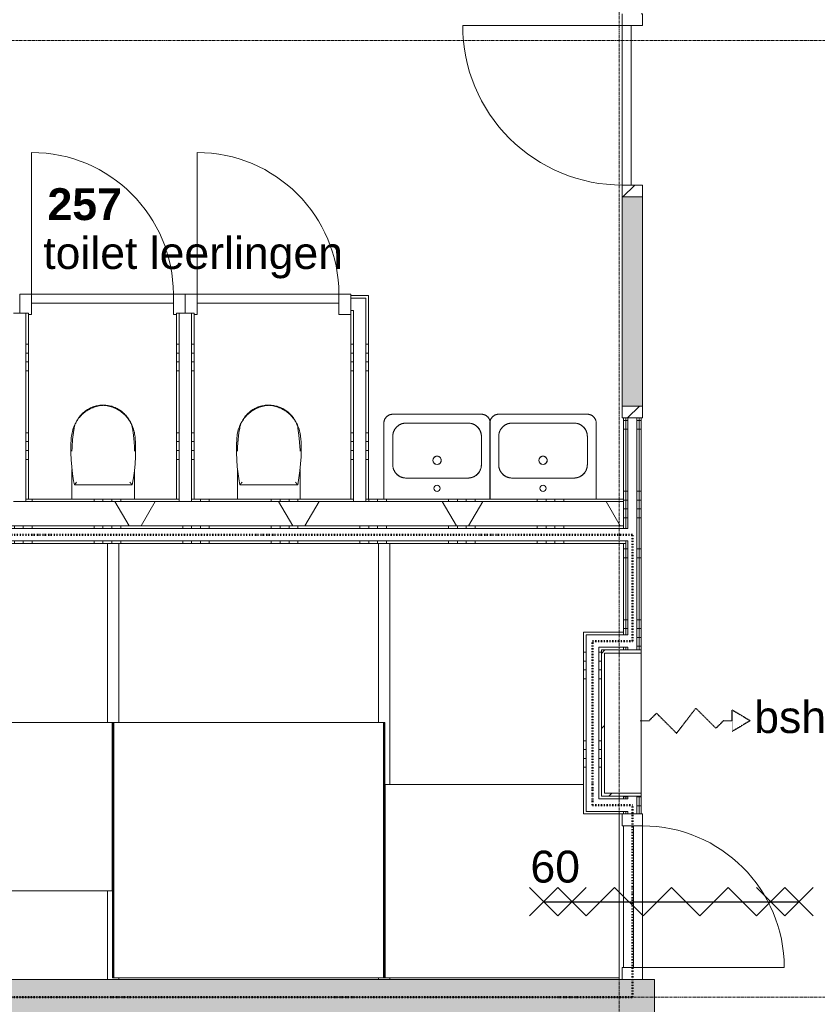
# Model space of a CAD drawing. Header units: millimetres. Extents: x -6115 to 78411, y -6358 to 59618.
# Tile 78 of 99: x 50618 to 55118, y 26960 to 32517. Entities that reach past the tile are written whole.
import ezdxf

# ---------------------------------------------------------------- set-up
doc = ezdxf.new("R2010")
doc.units = ezdxf.units.MM
for name, pattern in [('Dash dot', [15.875, 6.35, -4.7625, 0, -4.7625]), ('Hidden 2', [1.875, 1.25, -0.625]), ('stramien', [22.225, 12.7, -3.175, 3.175, -3.175])]:
    doc.linetypes.add(name, pattern=pattern)
for name, color, linetype, lineweight in [('00_Algemeen', 7, 'Continuous', 35), ('22_Metselwerk', 7, 'Continuous', 9), ('30_Kozijnen-ramen-deuren', 7, 'Continuous', 9), ('34_Beglazing', 7, 'Continuous', 9), ('42_Dekvloeren en vloersystemen', 7, 'Continuous', 9)]:
    doc.layers.add(name, color=color, linetype=linetype, lineweight=lineweight)
doc.styles.add('Arial_1', font='arial.ttf', dxfattribs={"height": 180})
doc.styles.add('Arial_B', font='arialbd.ttf', dxfattribs={"height": 180})
pattern_1 = [(1e-13, (54025, 28130), (-9e-13, 500), []), (1e-13, (54025, 28080), (-9e-13, 500), []), (1e-13, (54025, 28030), (-9e-13, 500), []), (1e-13, (54025, 27980), (-9e-13, 500), [])]
pattern_2 = [(270, (51187.5, 29660), (500, 2e-12), []), (270, (51137.5, 29660), (500, 2e-12), []), (270, (51087.5, 29660), (500, 2e-12), []), (270, (51037.5, 29660), (500, 2e-12), [])]
pattern_3 = [(135, (32033, -54075), (-212.132, -212.132), [])]
pattern_4 = [(180, (51602, 30535), (2e-12, -500), []), (180, (51602, 30585), (2e-12, -500), []), (180, (51602, 30635), (2e-12, -500), []), (180, (51602, 30685), (2e-12, -500), [])]
pattern_5 = [(180, (52586, 30535), (2e-12, -500), []), (180, (52586, 30585), (2e-12, -500), []), (180, (52586, 30635), (2e-12, -500), []), (180, (52586, 30685), (2e-12, -500), [])]
pattern_6 = [(2e-13, (54025, 30855), (-2e-12, 500), []), (2e-13, (54025, 30805), (-2e-12, 500), []), (2e-13, (54025, 30755), (-2e-12, 500), []), (2e-13, (54025, 30705), (-2e-12, 500), [])]
pattern_7 = [(180, (53900, 28797), (-6e-14, -500), []), (180, (53900, 28847), (-6e-14, -500), []), (180, (53900, 28897), (-6e-14, -500), []), (180, (53900, 28947), (-6e-14, -500), [])]

# ---------------------------------------------------------------- blocks, each defined once
blk = doc.blocks.new('Direct Shape - Basic Wall_NLRS_22_WA_beton prefab 250_gen_AT_800440-1202346-02 tweede verdieping overzicht')
at = {"layer": '22_Metselwerk'}
h = blk.add_hatch(color=256, dxfattribs=at)
h.paths.add_polyline_path([(984.1, 125), (0, 125), (0, -125), (5870, -125), (5870, 125), (2192.6, 125)])
h.paths.add_polyline_path([(11150, 125), (7804, 125), (7804, -125), (11150, -125)])
at = {"layer": '22_Metselwerk', "lineweight": 20}
for p, q in [((0, 125), (0, -125)), ((0, -125), (5870, -125))]:
    blk.add_line(p, q, dxfattribs=at)
blk = doc.blocks.new('2410-10368 v1 - IFC-model constructie _zonder onderbouw_ _MM21228__ifc-1-02 tweede verdieping overzicht')
at = {"layer": '22_Metselwerk', "lineweight": 9, "rotation": 180}
blk.add_blockref('Direct Shape - Basic Wall_NLRS_22_WA_beton prefab 250_gen_AT_800440-1202346-02 tweede verdieping overzicht', (54200, 26975), dxfattribs=at)
blk = doc.blocks.new('Direct Shape - Floor_NLRS_23_FL_roostervloer 25mm_826183-1200246-02 tweede verdieping overzicht')
at = {"layer": '42_Dekvloeren en vloersystemen'}
for p, q in [((51150, 28549.9), (52670, 28549.9)), ((51150, 27109.9), (51150, 28549.9)), ((52670, 28549.9), (52670, 27109.9)), ((52670, 27109.9), (51150, 27109.9))]:
    blk.add_line(p, q, dxfattribs=at)
blk = doc.blocks.new('Direct Shape - Floor_NLRS_23_FL_roostervloer 25mm_826190-1200248-02 tweede verdieping overzicht')
at = {"layer": '42_Dekvloeren en vloersystemen'}
for p, q in [((52680, 28199.9), (53800, 28199.9)), ((52680, 27109.9), (52680, 28199.9)), ((54000, 28034), (54000, 27109.9)), ((54000, 27109.9), (52680, 27109.9))]:
    blk.add_line(p, q, dxfattribs=at)
blk = doc.blocks.new('Direct Shape - 35_-B-Roostervloeren schachten-1200201-02 tweede verdieping overzicht')
at = {"layer": '30_Kozijnen-ramen-deuren'}
for p, q in [((-32, -10), (-32, -0.1)), ((-2.5, -10), (2.5, -10)), ((-2.5, -1450), (-2.5, -10)), ((2.5, -10), (2.5, -1450)), ((32, -0.1), (32, -10)), ((-32, -2460), (-32, -1100)), ((2.5, -1450), (-2.5, -1450)), ((32, -1450), (32, -2460)), ((-32, -2460), (32, -2460))]:
    blk.add_line(p, q, dxfattribs=at)
blk = doc.blocks.new('Direct Shape - IPE 120 lange aangelaste strip 1440mm_IPE 120 lange aangelaste strip 1440mm_826166-1200254-02 tweede verdieping overzicht')
blk.add_blockref('Direct Shape - 35_-B-Roostervloeren schachten-1200201-02 tweede verdieping overzicht', (0, 0))
blk = doc.blocks.new('Direct Shape - 35_-B-Roostervloeren schachten-V238-02 tweede verdieping overzicht')
at = {"layer": '30_Kozijnen-ramen-deuren'}
for p, q in [((-32, -10), (-32, -0.1)), ((-2.5, -10), (2.5, -10)), ((-2.5, -1450), (-2.5, -10)), ((2.5, -10), (2.5, -1450)), ((32, -0.1), (32, -500)), ((-32, -2460), (-32, -1450)), ((2.5, -1450), (-2.5, -1450)), ((32, -1450), (32, -2460)), ((-32, -2460), (32, -2460))]:
    blk.add_line(p, q, dxfattribs=at)
blk = doc.blocks.new('Direct Shape - IPE 120 lange aangelaste strip 1440mm_IPE 120 lange aangelaste strip 1440mm_826163-1200256-02 tweede verdieping overzicht')
blk.add_blockref('Direct Shape - 35_-B-Roostervloeren schachten-V238-02 tweede verdieping overzicht', (0, 0))
blk = doc.blocks.new('Direct Shape - Floor_NLRS_23_FL_roostervloer 25mm_826175-1200258-02 tweede verdieping overzicht')
at = {"layer": '42_Dekvloeren en vloersystemen'}
for p, q in [((50200, 28549.9), (51140, 28549.9)), ((50200, 27599.9), (50200, 28549.9)), ((51140, 28549.9), (51140, 27599.9)), ((51140, 27599.9), (50200, 27599.9))]:
    blk.add_line(p, q, dxfattribs=at)
blk = doc.blocks.new('35_-B-Roostervloeren schachten_ifc-1-02 tweede verdieping overzicht')
at = {"layer": '30_Kozijnen-ramen-deuren', "lineweight": 9, "rotation": 180}
for name, p in [('Direct Shape - IPE 120 lange aangelaste strip 1440mm_IPE 120 lange aangelaste strip 1440mm_826163-1200256-02 tweede verdieping overzicht', (51145, 27099.9)), ('Direct Shape - IPE 120 lange aangelaste strip 1440mm_IPE 120 lange aangelaste strip 1440mm_826166-1200254-02 tweede verdieping overzicht', (52675, 27099.9))]:
    blk.add_blockref(name, p, dxfattribs=at)
at = {"layer": '42_Dekvloeren en vloersystemen', "lineweight": 9}
for name in ['Direct Shape - Floor_NLRS_23_FL_roostervloer 25mm_826175-1200258-02 tweede verdieping overzicht', 'Direct Shape - Floor_NLRS_23_FL_roostervloer 25mm_826183-1200246-02 tweede verdieping overzicht', 'Direct Shape - Floor_NLRS_23_FL_roostervloer 25mm_826190-1200248-02 tweede verdieping overzicht']:
    blk.add_blockref(name, (0, 0), dxfattribs=at)
blk = doc.blocks.new('32_AEE_VO_FIX_Binnendeuren - D_1800x2300_Deur_zijlicht rechts 1180 meranti-8437995-02 tweede verdieping overzicht')
at = {"layer": '30_Kozijnen-ramen-deuren', "true_color": 0xc0c0c0}
h = blk.add_hatch(dxfattribs=at)
h.set_pattern_fill('FP_131', color=9, style=0, pattern_type=2)
h.set_pattern_definition(pattern_3)
h.paths.add_polyline_path([(1764, 57), (1697, 57), (1697, -57), (1764, -57), (1764, 50)])
h.paths.add_polyline_path([(-450, 57), (-517, 57), (-517, -57), (-450, -57), (-450, 50)])
h = blk.add_hatch(dxfattribs=at)
h.set_pattern_fill('FP_131', color=9, style=0, pattern_type=2)
h.set_pattern_definition(pattern_3)
h.paths.add_polyline_path([(517, 57), (450, 57), (450, -57), (517, -57)])
at = {"layer": '30_Kozijnen-ramen-deuren', "true_color": 0xc5c7c4}
blk.add_hatch(color=9, dxfattribs=at).paths.add_polyline_path([(1697, 57), (517, 57), (517, -57), (1697, -57), (1697, 47.4)])
at = {"layer": '30_Kozijnen-ramen-deuren'}
for p, q in [((-517, 57), (-450, 57)), ((-517, 50), (-517, 57)), ((-450, 57), (-450, -57)), ((450, 57), (517, 57)), ((450, -57), (450, 57)), ((517, 57), (1697, 57)), ((517, 57), (517, -57)), ((1697, 57), (1764, 57)), ((1697, -57), (1697, 57)), ((1764, 57), (1764, 50)), ((-450, -7), (450, -7)), ((-450, -57), (-450, -7)), ((450, -7), (450, -57)), ((1764, -50), (1764, -57)), ((-450, -57), (-517, -57)), ((450, -57), (-450, -57)), ((517, -57), (450, -57)), ((1697, -57), (517, -57)), ((1764, -57), (1697, -57))]:
    blk.add_line(p, q, dxfattribs=at)
blk = doc.blocks.new('32_AEE_VO_FIX_Binnendeuren - D_800x2300_Toiletdeur vast meranti-V174-02 tweede verdieping overzicht')
at = {"layer": '30_Kozijnen-ramen-deuren'}
for p, q in [((-400, 57), (-467, 57)), ((-467, 57), (-467, -50)), ((400, 57), (-400, 57)), ((-400, 57), (-400, 7)), ((-400, -57), (-400, 57)), ((400, 7), (400, 57)), ((400, 57), (400, -57)), ((467, 57), (400, 57)), ((467, -50), (467, 57)), ((-400, 7), (400, 7)), ((-417, -57), (-400, -57)), ((400, -57), (417, -57))]:
    blk.add_line(p, q, dxfattribs=at)
blk = doc.blocks.new('32_AEE_VO_FIX_Binnendeuren - D_800x2300_Toiletdeur vast meranti-V175-02 tweede verdieping overzicht')
at = {"layer": '30_Kozijnen-ramen-deuren'}
for p, q in [((-400, 57), (-467, 57)), ((-467, 57), (-467, -50)), ((400, 57), (-400, 57)), ((-400, 57), (-400, 7)), ((-400, -57), (-400, 57)), ((400, 7), (400, 57)), ((400, 57), (400, -57)), ((467, 57), (400, 57)), ((467, 50), (467, 57)), ((-400, 7), (400, 7)), ((-417, -57), (-400, -57)), ((400, -57), (467, -57))]:
    blk.add_line(p, q, dxfattribs=at)
blk = doc.blocks.new('32_AEE_bsh_2022 - opbouw 790x790x225mm - 25m-V193-02 tweede verdieping overzicht')
at = {"layer": '30_Kozijnen-ramen-deuren', "true_color": 0xc0c0c0}
h = blk.add_hatch(dxfattribs=at)
h.set_pattern_fill('FP_343', color=9, style=0, pattern_type=2)
h.set_pattern_definition([(135, (28547, -54075), (-212.132, -212.132), [])])
h.paths.add_polyline_path([(413, -37.5), (413, 50), (395, 50), (395, -157), (-395, -157), (-395, 50), (-413, 50), (-413, -175), (413, -175), (413, -50)])
at = {"layer": '34_Beglazing'}
for p, q in [((-395, 50), (-413, 50)), ((-395, -157), (-395, 50)), ((-395, 50), (395, 50)), ((413, 50), (395, 50)), ((395, 50), (395, -157)), ((395, -157), (-395, -157))]:
    blk.add_line(p, q, dxfattribs=at)
blk = doc.blocks.new('32_AEE_VO_FIX_Binnendeuren - D_800x2300_Toiletdeur vast_meranti-8437994-02 tweede verdieping overzicht')
at = {"layer": '30_Kozijnen-ramen-deuren'}
for p, q in [((-467, 57), (-400, 57)), ((-400, 57), (-400, -57)), ((400, 57), (467, 57)), ((400, -57), (400, 57)), ((-400, -7), (400, -7)), ((-400, -57), (-400, -7)), ((400, -7), (400, -57)), ((467, -50), (467, -57)), ((-400, -57), (-467, -57)), ((400, -57), (-400, -57)), ((467, -57), (400, -57))]:
    blk.add_line(p, q, dxfattribs=at)
blk = doc.blocks.new('1876_3 _AEE_toilet - 2195_AEE_toilet-V225-02 tweede verdieping overzicht')
at = {"layer": '30_Kozijnen-ramen-deuren'}
for p, q in [((-176.5, 167.5), (-176.5, 0)), ((176.5, 0), (176.5, 167.5)), ((-163.1, 81.3), (163.1, 81.3))]:
    blk.add_line(p, q, dxfattribs=at)
at = {"layer": '30_Kozijnen-ramen-deuren', "flags": 128}
for points in [[(135.6, 463.9), (131.4, 469.3), (127, 474.4), (122.4, 479.4), (117.6, 484.2), (112.6, 488.8), (107.4, 493.2), (102, 497.4), (96.5, 501.4), (90.9, 505.2), (85, 508.7), (79.1, 512), (73, 515), (66.8, 517.8), (60.5, 520.3), (54.1, 522.6), (47.6, 524.7), (41.1, 526.4), (34.4, 528), (27.8, 529.2), (21, 530.2), (14.3, 530.9), (7.5, 531.3), (0.7, 531.5), (-6.1, 531.4), (-12.9, 531), (-19.7, 530.3), (-26.4, 529.4), (-33.1, 528.2), (-39.7, 526.8), (-46.3, 525), (-52.8, 523.1), (-59.2, 520.8), (-65.5, 518.3), (-71.8, 515.6), (-77.9, 512.6), (-83.8, 509.4), (-89.7, 505.9), (-95.4, 502.2), (-100.9, 498.3), (-106.3, 494.1), (-111.5, 489.8), (-116.6, 485.2), (-121.4, 480.4), (-126.1, 475.5), (-130.5, 470.3), (-134.8, 465), (-135.6, 463.9)], [(-117.2, 480.7), (-111.5, 485.7), (-105.6, 490.4), (-99.5, 495), (-93.2, 499.3), (-86.7, 503.3), (-80.1, 507.1), (-73.4, 510.6), (-66.5, 513.8), (-59.5, 516.8), (-52.4, 519.5), (-45.2, 521.8), (-37.9, 523.9), (-30.5, 525.7), (-23.1, 527.3), (-15.6, 528.5), (-8, 529.4), (-2.2, 529.8)], [(3.8, 529.7), (7.6, 529.4), (15.1, 528.5), (22.6, 527.3), (30.1, 525.8), (37.5, 524.1), (44.8, 522), (52, 519.6), (59.1, 516.9), (66.1, 514), (73, 510.8), (79.8, 507.3), (86.4, 503.5), (92.8, 499.5), (99.1, 495.2), (105.2, 490.7), (111.1, 486), (116.9, 481), (117.2, 480.7)], [(-135.6, 463.9), (-140.9, 456.6), (-145.9, 449.2), (-150.6, 441.5), (-154.9, 433.6), (-159, 425.6), (-162.7, 417.4), (-166.1, 409), (-169.2, 400.6), (-171.9, 392), (-174.3, 383.3), (-176.3, 374.5), (-177.9, 365.7), (-179.3, 356.8), (-180.2, 347.8), (-180.6, 342.9)], [(-159.5, 420), (-157.6, 424.9), (-155.5, 429.6), (-153.3, 434.3), (-150.8, 438.9), (-148.2, 443.4), (-147, 445.2)], [(-147, 445.2), (-143.1, 451.1), (-138.9, 456.9), (-134.5, 462.4), (-129.9, 467.8), (-125.1, 473), (-120.1, 478), (-117.2, 480.7)], [(117.2, 480.7), (122.3, 475.8), (127.2, 470.7), (132, 465.4), (136.5, 460), (140.8, 454.4), (144.8, 448.6), (147, 445.2)], [(180.6, 342.9), (179.8, 351.8), (178.7, 360.8), (177.2, 369.6), (175.4, 378.4), (173.2, 387.2), (170.7, 395.8), (167.8, 404.3), (164.6, 412.8), (161.1, 421), (157.2, 429.2), (153, 437.1), (148.5, 444.9), (143.7, 452.5), (138.6, 459.9), (135.6, 463.9)], [(147, 445.2), (149.7, 440.8), (152.2, 436.3), (154.6, 431.6), (156.8, 426.9), (158.7, 422.1), (159.5, 420)], [(-175.8, 296.6), (-172.8, 336.5), (-168.1, 376.2), (-164.3, 401.7)], [(-164.3, 401.7), (-163.6, 405.6), (-162.7, 409.5), (-161.7, 413.4), (-160.5, 417.2), (-159.5, 420)], [(159.5, 420), (160.8, 416.3), (162, 412.4), (163, 408.6), (163.8, 404.6), (164.3, 401.7)], [(164.3, 401.7), (170, 362.1), (174, 322.3), (175.8, 296.6)], [(-180.6, 342.9), (-182.4, 302.9), (-182.6, 262.9), (-181.1, 222.9), (-178.1, 183.1), (-173.5, 143.3), (-167.3, 103.8), (-163.1, 81.3)], [(163.1, 81.3), (170.2, 120.7), (175.7, 160.3), (179.6, 200.1), (181.9, 240), (182.7, 280), (181.8, 320), (180.6, 342.9)], [(-176.5, 272), (-176.1, 289.6), (-175.8, 296.6)], [(175.8, 296.6), (176.4, 279), (176.5, 272)]]:
    blk.add_lwpolyline(points, dxfattribs=at)
at = {"layer": '30_Kozijnen-ramen-deuren'}
for points, knots in [([(-150.7, 96.3), (-151.5, 95.3), (-152.8, 93.8), (-154.4, 91.9), (-155.6, 90.4), (-156.5, 89.3), (-157.3, 88.3), (-157.8, 87.7), (-158.4, 87), (-158.9, 86.4), (-159.4, 85.8), (-159.9, 85.1), (-160.5, 84.4), (-161.1, 83.7), (-161.4, 83.3), (-161.8, 82.8), (-162.2, 82.4), (-162.6, 81.9), (-162.9, 81.4), (-163.1, 81.3), (-163.1, 81.3)], [0, 0, 0, 0, 0.142857, 0.214286, 0.285714, 0.357143, 0.392857, 0.428571, 0.464286, 0.5, 0.535714, 0.571429, 0.625, 0.678571, 0.705357, 0.732143, 0.785714, 0.839286, 0.892857, 1, 1, 1, 1]), ([(150.7, 96.3), (151.9, 94.8), (153.5, 92.9), (155.3, 90.8), (156.1, 89.7), (157, 88.7), (157.7, 87.8), (158.4, 87), (158.9, 86.4), (159.4, 85.8), (159.9, 85.2), (160.3, 84.6), (160.8, 84.1), (161.2, 83.6), (161.5, 83.2), (161.9, 82.7), (162.3, 82.3), (162.9, 81.6), (163, 81.3), (163.1, 81.3)], [-1, -1, -1, -1, -0.785714, -0.732143, -0.678571, -0.625, -0.571429, -0.535714, -0.5, -0.464286, -0.428571, -0.392857, -0.357143, -0.321429, -0.285714, -0.25, -0.214286, -0.142857, 0, 0, 0, 0])]:
    blk.add_open_spline(points, degree=3, knots=knots, dxfattribs=at)
blk = doc.blocks.new('1876_3 _AEE_wasbak groot - 1876_3 _AEE_wasbak groot-5034979-02 tweede verdieping overzicht')
at = {"layer": '30_Kozijnen-ramen-deuren'}
for p, q in [((250, 479.9), (-250, 479.9)), ((-299.9, 430), (-299.9, 0)), ((-175, 430), (175, 430)), ((299.9, 0), (299.9, 430)), ((-250, 195), (-250, 355)), ((250, 355), (250, 195)), ((175, 120), (-175, 120))]:
    blk.add_line(p, q, dxfattribs=at)
at = {"layer": '30_Kozijnen-ramen-deuren', "flags": 128}
for points in [[(-250, 479.9), (-252, 479.9), (-254, 479.7), (-256, 479.5), (-258, 479.3), (-259.9, 478.9), (-261.9, 478.5), (-263.8, 477.9), (-265.7, 477.4), (-267.6, 476.7), (-269.4, 476), (-271.3, 475.1), (-273, 474.3), (-274.8, 473.3), (-276.5, 472.3), (-278.2, 471.2), (-279.8, 470), (-281.4, 468.8), (-282.9, 467.5), (-284.4, 466.2), (-285.8, 464.8), (-287.2, 463.3), (-288.5, 461.8), (-289.7, 460.2), (-290.9, 458.6), (-292, 457), (-293, 455.3), (-294, 453.5), (-294.9, 451.7), (-295.7, 449.9), (-296.5, 448.1), (-297.2, 446.2), (-297.8, 444.3), (-298.3, 442.4), (-298.8, 440.4), (-299.2, 438.5), (-299.5, 436.5), (-299.7, 434.5), (-299.8, 432.5), (-299.9, 430.5), (-299.9, 430)], [(299.9, 430), (299.9, 432), (299.7, 434), (299.5, 436), (299.3, 437.9), (298.9, 439.9), (298.5, 441.9), (297.9, 443.8), (297.4, 445.7), (296.7, 447.6), (296, 449.4), (295.1, 451.3), (294.3, 453), (293.3, 454.8), (292.3, 456.5), (291.2, 458.2), (290, 459.8), (288.8, 461.4), (287.5, 462.9), (286.2, 464.4), (284.8, 465.8), (283.3, 467.2), (281.8, 468.5), (280.2, 469.7), (278.6, 470.9), (277, 472), (275.3, 473), (273.5, 474), (271.7, 474.9), (269.9, 475.7), (268.1, 476.5), (266.2, 477.2), (264.3, 477.8), (262.4, 478.3), (260.4, 478.8), (258.5, 479.2), (256.5, 479.5), (254.5, 479.7), (252.5, 479.8), (250.5, 479.9), (250, 479.9)], [(-250, 355), (-249.9, 358), (-249.8, 361), (-249.5, 364), (-249, 366.9), (-248.5, 369.9), (-247.9, 372.8), (-247.1, 375.7), (-246.2, 378.6), (-245.2, 381.4), (-244.1, 384.2), (-242.9, 386.9), (-241.5, 389.6), (-240.1, 392.3), (-238.5, 394.8), (-236.9, 397.3), (-235.2, 399.8), (-233.3, 402.2), (-231.4, 404.5), (-229.4, 406.7), (-227.3, 408.8), (-225.1, 410.8), (-222.8, 412.8), (-220.4, 414.7), (-218, 416.4), (-215.5, 418.1), (-213, 419.7), (-210.3, 421.1), (-207.7, 422.5), (-205, 423.8), (-202.2, 424.9), (-199.4, 425.9), (-196.5, 426.9), (-193.6, 427.7), (-190.7, 428.3), (-187.7, 428.9), (-184.8, 429.4), (-181.8, 429.7), (-178.8, 429.9), (-175.8, 430), (-175, 430)], [(-175, 430), (-178, 429.9), (-181, 429.8), (-184, 429.5), (-186.9, 429), (-189.9, 428.5), (-192.8, 427.9), (-195.7, 427.1), (-198.6, 426.2), (-201.4, 425.2), (-204.2, 424.1), (-206.9, 422.9), (-209.6, 421.5), (-212.3, 420.1), (-214.8, 418.5), (-217.3, 416.9), (-219.8, 415.2), (-222.2, 413.3), (-224.5, 411.4), (-226.7, 409.4), (-228.8, 407.3), (-230.8, 405.1), (-232.8, 402.8), (-234.7, 400.4), (-236.4, 398), (-238.1, 395.5), (-239.7, 393), (-241.1, 390.3), (-242.5, 387.7), (-243.8, 385), (-244.9, 382.2), (-245.9, 379.4), (-246.9, 376.5), (-247.7, 373.6), (-248.3, 370.7), (-248.9, 367.7), (-249.4, 364.8), (-249.7, 361.8), (-249.9, 358.8), (-250, 355.8), (-250, 355)], [(175, 430), (178, 429.9), (181, 429.8), (184, 429.5), (186.9, 429), (189.9, 428.5), (192.8, 427.9), (195.7, 427.1), (198.6, 426.2), (201.4, 425.2), (204.2, 424.1), (206.9, 422.9), (209.6, 421.5), (212.3, 420.1), (214.8, 418.5), (217.3, 416.9), (219.8, 415.2), (222.2, 413.3), (224.5, 411.4), (226.7, 409.4), (228.8, 407.3), (230.8, 405.1), (232.8, 402.8), (234.7, 400.4), (236.4, 398), (238.1, 395.5), (239.7, 393), (241.1, 390.3), (242.5, 387.7), (243.8, 385), (244.9, 382.2), (245.9, 379.4), (246.9, 376.5), (247.7, 373.6), (248.3, 370.7), (248.9, 367.7), (249.4, 364.8), (249.7, 361.8), (249.9, 358.8), (250, 355.8), (250, 355)], [(250, 355), (249.9, 358), (249.8, 361), (249.5, 364), (249, 366.9), (248.5, 369.9), (247.9, 372.8), (247.1, 375.7), (246.2, 378.6), (245.2, 381.4), (244.1, 384.2), (242.9, 386.9), (241.5, 389.6), (240.1, 392.3), (238.5, 394.8), (236.9, 397.3), (235.2, 399.8), (233.3, 402.2), (231.4, 404.5), (229.4, 406.7), (227.3, 408.8), (225.1, 410.8), (222.8, 412.8), (220.4, 414.7), (218, 416.4), (215.5, 418.1), (213, 419.7), (210.3, 421.1), (207.7, 422.5), (205, 423.8), (202.2, 424.9), (199.4, 425.9), (196.5, 426.9), (193.6, 427.7), (190.7, 428.3), (187.7, 428.9), (184.8, 429.4), (181.8, 429.7), (178.8, 429.9), (175.8, 430), (175, 430)], [(-175, 120), (-178, 120.1), (-181, 120.2), (-184, 120.5), (-186.9, 121), (-189.9, 121.5), (-192.8, 122.1), (-195.7, 122.9), (-198.6, 123.8), (-201.4, 124.8), (-204.2, 125.9), (-206.9, 127.1), (-209.6, 128.5), (-212.3, 129.9), (-214.8, 131.5), (-217.3, 133.1), (-219.8, 134.8), (-222.2, 136.7), (-224.5, 138.6), (-226.7, 140.6), (-228.8, 142.7), (-230.8, 144.9), (-232.8, 147.2), (-234.7, 149.6), (-236.4, 152), (-238.1, 154.5), (-239.7, 157), (-241.1, 159.7), (-242.5, 162.3), (-243.8, 165), (-244.9, 167.8), (-245.9, 170.6), (-246.9, 173.5), (-247.7, 176.4), (-248.3, 179.3), (-248.9, 182.3), (-249.4, 185.2), (-249.7, 188.2), (-249.9, 191.2), (-250, 194.2), (-250, 195)], [(-250, 195), (-249.9, 192), (-249.8, 189), (-249.5, 186), (-249, 183.1), (-248.5, 180.1), (-247.9, 177.2), (-247.1, 174.3), (-246.2, 171.4), (-245.2, 168.6), (-244.1, 165.8), (-242.9, 163.1), (-241.5, 160.4), (-240.1, 157.7), (-238.5, 155.2), (-236.9, 152.7), (-235.2, 150.2), (-233.3, 147.8), (-231.4, 145.5), (-229.4, 143.3), (-227.3, 141.2), (-225.1, 139.2), (-222.8, 137.2), (-220.4, 135.3), (-218, 133.6), (-215.5, 131.9), (-213, 130.3), (-210.3, 128.9), (-207.7, 127.5), (-205, 126.2), (-202.2, 125.1), (-199.4, 124.1), (-196.5, 123.1), (-193.6, 122.3), (-190.7, 121.7), (-187.7, 121.1), (-184.8, 120.6), (-181.8, 120.3), (-178.8, 120.1), (-175.8, 120), (-175, 120)], [(250, 195), (249.9, 192), (249.8, 189), (249.5, 186), (249, 183.1), (248.5, 180.1), (247.9, 177.2), (247.1, 174.3), (246.2, 171.4), (245.2, 168.6), (244.1, 165.8), (242.9, 163.1), (241.5, 160.4), (240.1, 157.7), (238.5, 155.2), (236.9, 152.7), (235.2, 150.2), (233.3, 147.8), (231.4, 145.5), (229.4, 143.3), (227.3, 141.2), (225.1, 139.2), (222.8, 137.2), (220.4, 135.3), (218, 133.6), (215.5, 131.9), (213, 130.3), (210.3, 128.9), (207.7, 127.5), (205, 126.2), (202.2, 125.1), (199.4, 124.1), (196.5, 123.1), (193.6, 122.3), (190.7, 121.7), (187.7, 121.1), (184.8, 120.6), (181.8, 120.3), (178.8, 120.1), (175.8, 120), (175, 120)], [(175, 120), (178, 120.1), (181, 120.2), (184, 120.5), (186.9, 121), (189.9, 121.5), (192.8, 122.1), (195.7, 122.9), (198.6, 123.8), (201.4, 124.8), (204.2, 125.9), (206.9, 127.1), (209.6, 128.5), (212.3, 129.9), (214.8, 131.5), (217.3, 133.1), (219.8, 134.8), (222.2, 136.7), (224.5, 138.6), (226.7, 140.6), (228.8, 142.7), (230.8, 144.9), (232.8, 147.2), (234.7, 149.6), (236.4, 152), (238.1, 154.5), (239.7, 157), (241.1, 159.7), (242.5, 162.3), (243.8, 165), (244.9, 167.8), (245.9, 170.6), (246.9, 173.5), (247.7, 176.4), (248.3, 179.3), (248.9, 182.3), (249.4, 185.2), (249.7, 188.2), (249.9, 191.2), (250, 194.2), (250, 195)]]:
    blk.add_lwpolyline(points, dxfattribs=at)
at = {"layer": '30_Kozijnen-ramen-deuren'}
for centre, radius, start, end in [((0, 220), 23.5, 0, 180), ((0, 220), 23.5, 145.4331, 180), ((0, 220), 23.5, 109.3655, 142.3157), ((0, 220), 23.5, 72.833, 107.167), ((0, 220), 23.5, 37.6843, 70.6345), ((0, 220), 23.5, 0, 34.5669), ((0, 220), 23.5, 180, 360), ((0, 220), 23.5, 180, 214.5669), ((0, 220), 23.5, 217.6843, 250.6345), ((0, 220), 23.5, 252.833, 287.167), ((0, 220), 23.5, 289.3655, 322.3157), ((0, 220), 23.5, 325.4331, 360), ((0, 62), 17.5, 0, 180), ((0, 62), 17.5, 180, 0)]:
    blk.add_arc(centre, radius, start, end, dxfattribs=at)
blk = doc.blocks.new('30_AEE_VO_draairichting - 30_AEE_VO_draairichting-8194254-02 tweede verdieping overzicht')
at = {"layer": '30_Kozijnen-ramen-deuren'}
blk.add_line((-400, -800), (-400, 0), dxfattribs=at)
blk.add_arc((-400, 0), 800, 270, 0, dxfattribs=at)
blk = doc.blocks.new('30_AEE_VO_draairichting - 30_AEE_VO_draairichting-8194278-02 tweede verdieping overzicht')
at = {"layer": '30_Kozijnen-ramen-deuren'}
blk.add_line((-400, 800), (-400, 0), dxfattribs=at)
blk.add_arc((-400, 0), 800, 360, 90, dxfattribs=at)
blk = doc.blocks.new('30_AEE_VO_draairichting - 30_AEE_VO_draairichting-8193168-02 tweede verdieping overzicht')
at = {"layer": '30_Kozijnen-ramen-deuren'}
blk.add_line((-450, -900), (-450, 0), dxfattribs=at)
blk.add_arc((-450, 0), 900, 270, 0, dxfattribs=at)

msp = doc.modelspace()

# ---------------------------------------------------------------- hatches: boundary and pattern name
at = {"layer": '22_Metselwerk'}
h = msp.add_hatch(dxfattribs=at)
h.set_pattern_fill('FP_282', color=256, angle=-270, style=0, pattern_type=2)
h.set_pattern_definition(pattern_5)
h.paths.add_polyline_path([(52571, 29810), (52586, 29810), (52586, 30945), (52571, 30945), (52571, 29895.9)])
h = msp.add_hatch(dxfattribs=at)
h.set_pattern_fill('FP_280', color=256, angle=-270, style=0, pattern_type=2)
h.set_pattern_definition([(180, (50668, 30535), (2e-12, -500), []), (180, (50668, 30585), (2e-12, -500), []), (180, (50668, 30635), (2e-12, -500), []), (180, (50668, 30685), (2e-12, -500), [])])
h.paths.add_polyline_path([(50653, 29810), (50668, 29810), (50668, 30860), (50653, 30860), (50653, 29895.9)])
h = msp.add_hatch(dxfattribs=at)
h.set_pattern_fill('FP_281', color=256, angle=-270, style=0, pattern_type=2)
h.set_pattern_definition(pattern_4)
h.paths.add_polyline_path([(51517, 29810), (51517, 30860), (51502, 30860), (51502, 29810)])
h = msp.add_hatch(dxfattribs=at)
h.set_pattern_fill('FP_281', color=256, angle=-270, style=0, pattern_type=2)
h.set_pattern_definition(pattern_4)
h.paths.add_polyline_path([(51587, 29810), (51602, 29810), (51602, 30860), (51587, 30860), (51587, 29895.9)])
h = msp.add_hatch(dxfattribs=at)
h.set_pattern_fill('FP_282', color=256, angle=-270, style=0, pattern_type=2)
h.set_pattern_definition(pattern_5)
h.paths.add_polyline_path([(52501, 29810), (52501, 30860), (52486, 30860), (52486, 29810)])
h = msp.add_hatch(dxfattribs=at)
h.set_pattern_fill('FP_330', color=256, angle=90, style=0, pattern_type=2)
h.set_pattern_definition(pattern_6)
h.paths.add_polyline_path([(54037.5, 29645), (54037.5, 30269), (54025, 30269), (54025, 29645)])
h = msp.add_hatch(dxfattribs=at)
h.set_pattern_fill('FP_330', color=256, angle=90, style=0, pattern_type=2)
h.set_pattern_definition(pattern_6)
h.paths.add_polyline_path([(54037.5, 29645), (54050, 29645), (54050, 30269), (54037.5, 30269), (54037.5, 29895.9)])
h = msp.add_hatch(dxfattribs=at)
h.set_pattern_fill('FP_330', color=256, angle=90, style=0, pattern_type=2)
h.set_pattern_definition(pattern_6)
h.paths.add_polyline_path([(54112.5, 29560), (54112.5, 30269), (54100, 30269), (54100, 29560)])
h = msp.add_hatch(dxfattribs=at)
h.set_pattern_fill('FP_330', color=256, angle=90, style=0, pattern_type=2)
h.set_pattern_definition(pattern_6)
h.paths.add_polyline_path([(54112.5, 29560), (54125, 29560), (54125, 30269), (54112.5, 30269), (54112.5, 29575)])
h = msp.add_hatch(dxfattribs=at)
h.set_pattern_fill('FP_277', color=256, angle=90, style=0, pattern_type=2)
h.set_pattern_definition([(270, (51187.5, 29810), (500, -2e-12), []), (270, (51137.5, 29810), (500, -2e-12), []), (270, (51087.5, 29810), (500, -2e-12), []), (270, (51037.5, 29810), (500, -2e-12), [])])
h.paths.add_polyline_path([(48750, 29798), (49649, 29798), (49649, 29810), (48750, 29810)])
h.paths.add_polyline_path([(49719, 29798), (50583, 29798), (50583, 29810), (49719, 29810)])
h.paths.add_polyline_path([(50653, 29798), (51517, 29798), (51517, 29810), (50653, 29810)])
h.paths.add_polyline_path([(52007.4, 29798), (52501, 29798), (52501, 29810), (51587, 29810), (51587, 29798), (51705.2, 29798)])
h.paths.add_polyline_path([(52611.6, 29798), (54025, 29798), (54025, 29810), (52571, 29810), (52571, 29798)])
h = msp.add_hatch(dxfattribs=at)
h.set_pattern_fill('FP_2', color=256, angle=60, style=0, pattern_type=2)
h.set_pattern_definition([(60, (0, 0), (-692.82, 400), []), (120, (0, 0), (-692.82, -400), [])])
h.paths.add_polyline_path([(48750, 29660), (54025, 29660), (54025, 29798), (48750, 29798)])
h = msp.add_hatch(dxfattribs=at)
h.set_pattern_fill('FP_77', color=256, angle=-270, style=0, pattern_type=2)
h.set_pattern_definition(pattern_2)
h.paths.add_polyline_path([(53820.2, 29645), (54025, 29645), (54025, 29660), (48750, 29660), (48750, 29645), (53518.1, 29645)])
h = msp.add_hatch(dxfattribs=at)
h.set_pattern_fill('FP_77', color=256, angle=-270, style=0, pattern_type=2)
h.set_pattern_definition(pattern_2)
h.paths.add_polyline_path([(54037.5, 29560), (54050, 29560), (54050, 29575), (48750, 29575), (48750, 29560), (54025, 29560)])
h = msp.add_hatch(dxfattribs=at)
h.set_pattern_fill('FP_76', color=256, angle=90, style=0, pattern_type=2)
h.set_pattern_definition(pattern_1)
h.paths.add_polyline_path([(54025, 28034), (54037.5, 28034), (54037.5, 28049), (54025, 28049)])
h.paths.add_polyline_path([(54025, 28119), (54037.5, 28119), (54037.5, 28134), (54025, 28134)])
h.paths.add_polyline_path([(54037.5, 28960), (54037.5, 28975), (54025, 28975), (54025, 28960)])
h.paths.add_polyline_path([(54037.5, 29045), (54037.5, 29560), (54025, 29560), (54025, 29045)])
h = msp.add_hatch(dxfattribs=at)
h.set_pattern_fill('FP_76', color=256, angle=90, style=0, pattern_type=2)
h.set_pattern_definition(pattern_1)
h.paths.add_polyline_path([(54037.5, 28034), (54050, 28034), (54050, 28049), (54037.5, 28049)])
h.paths.add_polyline_path([(54050, 28119), (54050, 28134), (54037.5, 28134), (54037.5, 28119)])
h.paths.add_polyline_path([(54037.5, 28960), (54050, 28960), (54050, 28975), (54037.5, 28975)])
h.paths.add_polyline_path([(54037.5, 29045), (54050, 29045), (54050, 29560), (54037.5, 29560), (54037.5, 29341.3)])
h = msp.add_hatch(dxfattribs=at)
h.set_pattern_fill('FP_76', color=256, angle=90, style=0, pattern_type=2)
h.set_pattern_definition(pattern_1)
h.paths.add_polyline_path([(54112.5, 28034), (54112.5, 28134), (54100, 28134), (54100, 28034)])
h.paths.add_polyline_path([(54112.5, 28960), (54112.5, 29560), (54100, 29560), (54100, 28960)])
h = msp.add_hatch(dxfattribs=at)
h.set_pattern_fill('FP_76', color=256, angle=90, style=0, pattern_type=2)
h.set_pattern_definition(pattern_1)
h.paths.add_polyline_path([(54125, 28034), (54125, 28134), (54112.5, 28134), (54112.5, 28034), (54122.4, 28034)])
h.paths.add_polyline_path([(54125, 28960), (54125, 29560), (54112.5, 29560), (54112.5, 28960)])
h = msp.add_hatch(dxfattribs=at)
h.set_pattern_fill('FP_365', color=256, angle=90, style=0, pattern_type=2)
h.set_pattern_definition(pattern_7)
h.paths.add_polyline_path([(53800, 28049), (53815, 28049), (53815, 29060), (53800, 29060), (53800, 28119)])
h = msp.add_hatch(dxfattribs=at)
h.set_pattern_fill('FP_365', color=256, angle=90, style=0, pattern_type=2)
h.set_pattern_definition(pattern_7)
h.paths.add_polyline_path([(53885, 28134), (53900, 28134), (53900, 28975), (53885, 28975), (53885, 28232.1)])

# ---------------------------------------------------------------- linework, layer by layer
at = {"layer": '00_Algemeen', "color": 150, "linetype": 'stramien', "lineweight": 9, "true_color": 0x0080ff}
for p, q in [((54000, -4950.1), (54000, 59018.3)), ((77811.4, 32400), (-5515.3, 32400)), ((77811.4, 27000), (-5515.3, 27000))]:
    msp.add_line(p, q, dxfattribs=at)
at = {"layer": '00_Algemeen', "color": 96, "linetype": 'Dash dot', "lineweight": 50, "true_color": 0x008000}
for p, q in [((54075, 29610), (48560, 29610)), ((54075, 29010), (54075, 29610)), ((53850, 28084), (53850, 29010)), ((53850, 29010), (54075, 29010)), ((53850, 28084), (54075, 28084)), ((54075, 27000), (54075, 28084)), ((48380, 27000), (54075, 27000))]:
    msp.add_line(p, q, dxfattribs=at)
at = {"layer": '00_Algemeen', "linetype": 'Hidden 2', "lineweight": 25}
for p, q in [((54324.5, 28489.5), (54433.3, 28630.9)), ((54546.5, 28517.8), (54433.3, 28630.9)), ((54638.9, 28560.2), (54638.9, 28620.2)), ((54738.9, 28560.2), (54638.9, 28620.2)), ((54168.9, 28560.2), (54211.3, 28602.6)), ((54324.5, 28489.5), (54211.3, 28602.6)), ((54588.9, 28560.2), (54546.5, 28517.8)), ((54638.9, 28560.2), (54638.9, 28500.2)), ((54738.9, 28560.2), (54638.9, 28500.2))]:
    msp.add_line(p, q, dxfattribs=at)
at = {"layer": '00_Algemeen', "lineweight": 9}
for p, q in [((54118.9, 28560.2), (54168.9, 28560.2)), ((54588.9, 28560.2), (54638.9, 28560.2))]:
    msp.add_line(p, q, dxfattribs=at)
at = {"layer": '00_Algemeen', "color": 96, "lineweight": 25, "true_color": 0x008000}
for p, q in [((53655, 27458.5), (53495, 27618.5)), ((53495, 27458.5), (53655, 27618.5)), ((53815, 27458.5), (53655, 27618.5)), ((53655, 27458.5), (53815, 27618.5)), ((53975, 27618.5), (53815, 27458.5)), ((54135, 27458.5), (53975, 27618.5)), ((54295, 27618.5), (54135, 27458.5)), ((54455, 27458.5), (54295, 27618.5)), ((54615, 27618.5), (54455, 27458.5)), ((54775, 27458.5), (54615, 27618.5)), ((54935, 27618.5), (54775, 27458.5)), ((54935, 27458.5), (54775, 27618.5)), ((55095, 27458.5), (54935, 27618.5)), ((54935, 27458.5), (55095, 27618.5)), ((53575, 27538.5), (55015, 27538.5))]:
    msp.add_line(p, q, dxfattribs=at)
at = {"layer": '22_Metselwerk'}
for p, q in [((52586, 30960), (52486, 30960)), ((52486, 30960), (52486, 30945)), ((52586, 29810), (52586, 30960)), ((50668, 30860), (50653, 30860)), ((50668, 29810), (50668, 30860)), ((51517, 30860), (51502, 30860)), ((51502, 30860), (51502, 29810)), ((51602, 30860), (51587, 30860)), ((51602, 29810), (51602, 30860)), ((52486, 30875), (52486, 29810)), ((54050, 30269), (54025, 30269)), ((54025, 30269), (54025, 29645)), ((54037.5, 30269), (54037.5, 29645)), ((54125, 30269), (54100, 30269)), ((54112.5, 30269), (54112.5, 28960)), ((54125, 28960), (54125, 30269)), ((50653, 29798), (50583, 29798)), ((51517, 29810), (50653, 29810)), ((51587, 29798), (51517, 29798)), ((52501, 29810), (51587, 29810)), ((52571, 29798), (52501, 29798)), ((54025, 29810), (52571, 29810)), ((48750, 29560), (54037.5, 29560)), ((54025, 29560), (54025, 29045)), ((54037.5, 29560), (54037.5, 29045)), ((53800, 29060), (53800, 28034)), ((54025, 29060), (53800, 29060)), ((53900, 28134), (53900, 28960)), ((53900, 28960), (54050, 28960)), ((54025, 28960), (54025, 28975)), ((54037.5, 28975), (54037.5, 28960)), ((54100, 28960), (54125, 28960)), ((54050, 28134), (53900, 28134)), ((54025, 28119), (54025, 28134)), ((54037.5, 28134), (54037.5, 28119)), ((54125, 28134), (54100, 28134)), ((54112.5, 28134), (54112.5, 28034)), ((54125, 28034), (54125, 28134)), ((53800, 28034), (54050, 28034)), ((54025, 28034), (54025, 28049)), ((54037.5, 28049), (54037.5, 28034)), ((54100, 28034), (54125, 28034))]:
    msp.add_line(p, q, dxfattribs=at)
at = {"layer": '22_Metselwerk', "lineweight": 18}
for p, q in [((52486, 30945), (52486, 30875)), ((52486, 30945), (52571, 30945)), ((52571, 30945), (52571, 29798)), ((50653, 30860), (50583, 30860)), ((50653, 30860), (50653, 29798)), ((51587, 30860), (51517, 30860)), ((51517, 30860), (51517, 29798)), ((51587, 30860), (51587, 29798)), ((52486, 30875), (52501, 30875)), ((52501, 30875), (52501, 29798)), ((54100, 30269), (54050, 30269)), ((54050, 30269), (54050, 29645)), ((54100, 30269), (54100, 28960)), ((51517, 29798), (50653, 29798)), ((52501, 29798), (51587, 29798)), ((54025, 29798), (52571, 29798)), ((54025, 29660), (54025, 29798)), ((48750, 29660), (54025, 29660)), ((54050, 29645), (48750, 29645)), ((54050, 29575), (48750, 29575)), ((54050, 29575), (54050, 29045)), ((53815, 28049), (53815, 29045)), ((54050, 29045), (53815, 29045)), ((53885, 28119), (53885, 28975)), ((54050, 28975), (53885, 28975)), ((54050, 28975), (54050, 28960)), ((54050, 28960), (54100, 28960)), ((54050, 28119), (53885, 28119)), ((54100, 28134), (54050, 28134)), ((54050, 28134), (54050, 28119)), ((54100, 28134), (54100, 28034)), ((54050, 28049), (53815, 28049)), ((54050, 28049), (54050, 28034)), ((54050, 28034), (54100, 28034))]:
    msp.add_line(p, q, dxfattribs=at)
at = {"layer": '42_Dekvloeren en vloersystemen'}
msp.add_line((54025, 27967), (54025, 27167), dxfattribs=at)

# ---------------------------------------------------------------- block references
at = {"lineweight": 5}
for name in ['2410-10368 v1 - IFC-model constructie _zonder onderbouw_ _MM21228__ifc-1-02 tweede verdieping overzicht', '35_-B-Roostervloeren schachten_ifc-1-02 tweede verdieping overzicht']:
    msp.add_blockref(name, (0, 0), dxfattribs=at)
at = {"layer": '30_Kozijnen-ramen-deuren'}
for name, p, rotation in [('32_AEE_VO_FIX_Binnendeuren - D_1800x2300_Deur_zijlicht rechts 1180 meranti-8437995-02 tweede verdieping overzicht', (54075, 32033), 269.9999999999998), ('30_AEE_VO_draairichting - 30_AEE_VO_draairichting-8193168-02 tweede verdieping overzicht', (54018, 32033), 269.9999999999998), ('32_AEE_bsh_2022 - opbouw 790x790x225mm - 25m-V193-02 tweede verdieping overzicht', (54075, 28547), 269.9999999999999), ('32_AEE_VO_FIX_Binnendeuren - D_800x2300_Toiletdeur vast_meranti-8437994-02 tweede verdieping overzicht', (54075, 27567), 89.99999999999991), ('30_AEE_VO_draairichting - 30_AEE_VO_draairichting-8194254-02 tweede verdieping overzicht', (54132, 27567), 89.99999999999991)]:
    msp.add_blockref(name, p, dxfattribs=dict(at, rotation=rotation))
for name, p in [('30_AEE_VO_draairichting - 30_AEE_VO_draairichting-8194278-02 tweede verdieping overzicht', (51085, 30967)), ('30_AEE_VO_draairichting - 30_AEE_VO_draairichting-8194278-02 tweede verdieping overzicht', (52019, 30967)), ('32_AEE_VO_FIX_Binnendeuren - D_800x2300_Toiletdeur vast meranti-V174-02 tweede verdieping overzicht', (51085, 30910)), ('32_AEE_VO_FIX_Binnendeuren - D_800x2300_Toiletdeur vast meranti-V175-02 tweede verdieping overzicht', (52019, 30910)), ('1876_3 _AEE_toilet - 2195_AEE_toilet-V225-02 tweede verdieping overzicht', (51089.5, 29810)), ('1876_3 _AEE_toilet - 2195_AEE_toilet-V225-02 tweede verdieping overzicht', (52023.5, 29810)), ('1876_3 _AEE_wasbak groot - 1876_3 _AEE_wasbak groot-5034979-02 tweede verdieping overzicht', (52973, 29810)), ('1876_3 _AEE_wasbak groot - 1876_3 _AEE_wasbak groot-5034979-02 tweede verdieping overzicht', (53570.9, 29810))]:
    msp.add_blockref(name, p, dxfattribs=at)

# ---------------------------------------------------------------- texts
at = {"layer": '00_Algemeen', "lineweight": 9, "char_height": 180, "attachment_point": 1}
for s, insert, width, style in [('257', (50774.9, 31565.5), 505.063, 'Arial_B'), ('toilet leerlingen', (50751, 31289.9), 1932.067, 'Arial_1')]:
    msp.add_mtext(s, dxfattribs=dict(at, insert=insert, width=width, style=style))
at = {"layer": '00_Algemeen', "lineweight": 18, "char_height": 180, "attachment_point": 1, "style": 'Arial_1'}
for s, insert, width in [('bsh', (54762.6, 28671), 481.012), ('60', (53499.8, 27826.9), 336.709)]:
    msp.add_mtext(s, dxfattribs=dict(at, insert=insert, width=width))

doc.saveas('drawing.dxf')
